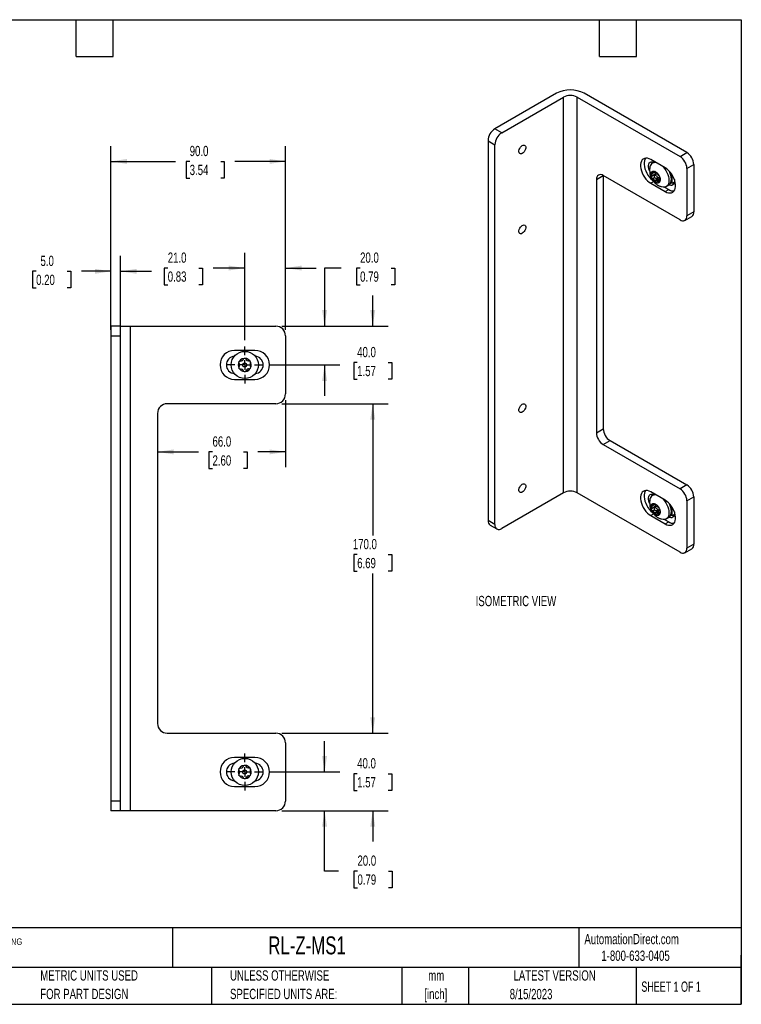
# Model space of a CAD drawing. Header units: millimetres. Extents: x 16 to 683, y 16 to 524.
# Tile 2 of 2: x 311 to 683, y 16 to 524. Entities that reach past the tile are written whole.
import ezdxf

# ---------------------------------------------------------------- set-up
doc = ezdxf.new("R2010")
doc.units = ezdxf.units.MM
doc.header["$LTSCALE"] = 2.5
doc.linetypes.add('CENTERX2', pattern=[20.32, 12.7, -2.54, 2.54, -2.54])
doc.layers.add('CENTER', color=40, linetype='CENTERX2')
doc.layers.add('DIMENSIONS', color=140, linetype='Continuous', lineweight=25)
doc.layers.add('TEXT', color=140, linetype='Continuous', lineweight=25)
doc.styles.add('SLDTEXTSTYLE0', font='TXT', dxfattribs={"width": 0.7})
doc.styles.add('SLDTEXTSTYLE1', font='TXT', dxfattribs={"width": 0.65})
doc.dimstyles.new('SLDDIMSTYLE1', dxfattribs={"dimtxt": 5.39502, "dimasz": 8.255, "dimexe": 0, "dimexo": 0.0625, "dimgap": 1.348755, "dimtad": 0, "dimtih": 1, "dimtoh": 1, "dimrnd": 1e-09, "dimzin": 4, "dimdsep": 46, "dimtxsty": 'SLDTEXTSTYLE0', "dimsah": 1, "dimcen": 0.09, "dimadec": 0, "dimazin": 1, "dimtfac": 1, "dimtofl": 0, "dimtmove": 0, "dimatfit": 3, "dimfxl": 0, "dimfrac": 2, "dimtolj": 1, "dimtzin": 12, "dimarcsym": 0})
doc.dimstyles.new('SLDDIMSTYLE2', dxfattribs={"dimtxt": 5.39502, "dimasz": 8.255, "dimexe": 0, "dimexo": 0.0625, "dimgap": 1.348755, "dimtad": 0, "dimtih": 1, "dimtoh": 1, "dimrnd": 1e-09, "dimzin": 4, "dimdsep": 46, "dimtxsty": 'SLDTEXTSTYLE0', "dimsah": 1, "dimcen": 0.09, "dimadec": 0, "dimazin": 1, "dimtfac": 1, "dimtmove": 0, "dimatfit": 0, "dimfxl": 0, "dimfrac": 2, "dimtolj": 1, "dimtzin": 12, "dimarcsym": 0})

# ---------------------------------------------------------------- blocks, each defined once
blk = doc.blocks.new('SW_NOTE_0')
at = {"layer": 'TEXT', "color": 0, "attachment_point": 1, "style": 'SLDTEXTSTYLE0'}
for s, insert, char_height in [('SSP SAFETY SYSTEM PRODUCTS HOLDX SERIES MOUNTING BRACKET, SLIDING DOOR MOUNT. FOR USE WITH HOLDX RL SAFETY SWITCHES. MOUNTING', (0, 4.26), 3.30729), ('HARDWARE INCLUDED.', (0, -2.65), 3.3073)]:
    blk.add_mtext(s, dxfattribs=dict(at, insert=insert, char_height=char_height))
blk = doc.blocks.new('SW_NOTE_0_1')
at = {"layer": 'TEXT', "color": 0, "char_height": 5.292, "attachment_point": 2, "style": 'SLDTEXTSTYLE0'}
for s, insert in [('mm', (7.11, 6.82)), ('[inch]', (6.9, -2.73))]:
    blk.add_mtext(s, dxfattribs=dict(at, insert=insert))
blk = doc.blocks.new('SW_NOTE_0_2')
at = {"layer": 'TEXT', "color": 0, "char_height": 5.2917, "attachment_point": 1, "style": 'SLDTEXTSTYLE0'}
for s, insert in [('UNLESS OTHERWISE', (0, 6.82)), ('SPECIFIED UNITS ARE:', (0, -2.73))]:
    blk.add_mtext(s, dxfattribs=dict(at, insert=insert))
blk = doc.blocks.new('SW_NOTE_0_6')
at = {"layer": 'TEXT', "color": 0, "char_height": 5.2917, "attachment_point": 1, "style": 'SLDTEXTSTYLE0'}
for s, insert in [('METRIC UNITS USED', (0, 6.82)), ('FOR PART DESIGN', (0, -2.73))]:
    blk.add_mtext(s, dxfattribs=dict(at, insert=insert))
blk = doc.blocks.new('_D_9')
at = {"layer": 'DIMENSIONS'}
for p, q in [((476.37, 395.73), (467.77, 395.73)), ((467.77, 395.73), (467.77, 365.76)), ((486.09, 395.73), (484.28, 395.73)), ((484.28, 395.73), (484.28, 387.16)), ((502.13, 395.73), (503.94, 395.73)), ((503.94, 395.73), (503.94, 387.16)), ((484.28, 387.16), (486.09, 387.16)), ((503.94, 387.16), (502.13, 387.16)), ((445.81, 365.76), (475.71, 365.76)), ((439.35, 345.76), (475.71, 345.76)), ((467.77, 345.76), (467.77, 329.88))]:
    blk.add_line(p, q, dxfattribs=at)
for points in [[(467.77, 365.76), (469.04, 374.01), (466.5, 374.01)], [(467.77, 345.76), (466.5, 337.5), (469.04, 337.5)]]:
    blk.add_solid(points, dxfattribs=at)
at = {"layer": 'DIMENSIONS', "char_height": 5.292, "attachment_point": 1, "style": 'SLDTEXTSTYLE0'}
for s, insert in [('20.0', (486.09, 403.76)), ('0.79', (486.09, 393.98))]:
    blk.add_mtext(s, dxfattribs=dict(at, insert=insert))
blk = doc.blocks.new('_D_10')
at = {"layer": 'DIMENSIONS'}
for p, q in [((492.61, 365.76), (492.61, 381.63)), ((445.81, 365.76), (500.54, 365.76)), ((484.59, 347.01), (482.78, 347.01)), ((482.78, 347.01), (482.78, 338.43)), ((500.62, 347.01), (502.43, 347.01)), ((502.43, 347.01), (502.43, 338.43)), ((482.78, 338.43), (484.59, 338.43)), ((502.43, 338.43), (500.62, 338.43)), ((445.81, 325.76), (500.54, 325.76)), ((492.61, 325.76), (492.61, 309.88))]:
    blk.add_line(p, q, dxfattribs=at)
for points in [[(492.61, 365.76), (493.88, 374.01), (491.34, 374.01)], [(492.61, 325.76), (491.34, 317.5), (493.88, 317.5)]]:
    blk.add_solid(points, dxfattribs=at)
at = {"layer": 'DIMENSIONS', "char_height": 5.292, "attachment_point": 1, "style": 'SLDTEXTSTYLE0'}
for s, insert in [('40.0', (484.59, 355.03)), ('1.57', (484.59, 345.25))]:
    blk.add_mtext(s, dxfattribs=dict(at, insert=insert))
blk = doc.blocks.new('_D_11')
at = {"layer": 'DIMENSIONS'}
for p, q in [((445.81, 325.76), (500.54, 325.76)), ((492.61, 325.76), (492.61, 257.72)), ((484.59, 247.93), (482.78, 247.93)), ((482.78, 247.93), (482.78, 239.36)), ((500.62, 247.93), (502.43, 247.93)), ((502.43, 247.93), (502.43, 239.36)), ((482.78, 239.36), (484.59, 239.36)), ((502.43, 239.36), (500.62, 239.36)), ((492.61, 155.76), (492.61, 238.15)), ((445.81, 155.76), (500.54, 155.76))]:
    blk.add_line(p, q, dxfattribs=at)
for points in [[(492.61, 325.76), (491.34, 317.5), (493.88, 317.5)], [(492.61, 155.76), (493.88, 164.01), (491.34, 164.01)]]:
    blk.add_solid(points, dxfattribs=at)
at = {"layer": 'DIMENSIONS', "char_height": 5.292, "attachment_point": 1, "style": 'SLDTEXTSTYLE0'}
for s, insert in [('170.0', (482.35, 255.96)), ('6.69', (484.59, 246.18))]:
    blk.add_mtext(s, dxfattribs=dict(at, insert=insert))
blk = doc.blocks.new('_D_12')
at = {"layer": 'DIMENSIONS'}
for p, q in [((426.63, 358.47), (426.63, 403.67)), ((447.63, 363.93), (447.63, 403.67)), ((386.92, 395.73), (385.11, 395.73)), ((385.11, 395.73), (385.11, 387.16)), ((402.96, 395.73), (404.77, 395.73)), ((404.77, 395.73), (404.77, 387.16)), ((426.63, 395.73), (410.27, 395.73)), ((447.63, 395.73), (463.51, 395.73)), ((385.11, 387.16), (386.92, 387.16)), ((404.77, 387.16), (402.96, 387.16))]:
    blk.add_line(p, q, dxfattribs=at)
for points in [[(426.63, 395.73), (418.38, 397), (418.38, 394.46)], [(447.63, 395.73), (455.89, 394.46), (455.89, 397)]]:
    blk.add_solid(points, dxfattribs=at)
at = {"layer": 'DIMENSIONS', "char_height": 5.292, "attachment_point": 1, "style": 'SLDTEXTSTYLE0'}
for s, insert in [('21.0', (386.92, 403.76)), ('0.83', (386.92, 393.98))]:
    blk.add_mtext(s, dxfattribs=dict(at, insert=insert))
blk = doc.blocks.new('_D_13')
at = {"layer": 'DIMENSIONS'}
for p, q in [((447.63, 327.58), (447.63, 292.94)), ((381.63, 300.88), (402.69, 300.88)), ((410, 300.88), (408.18, 300.88)), ((408.18, 300.88), (408.18, 292.3)), ((426.03, 300.88), (427.84, 300.88)), ((427.84, 300.88), (427.84, 292.3)), ((447.63, 300.88), (433.34, 300.88)), ((408.18, 292.3), (410, 292.3)), ((427.84, 292.3), (426.03, 292.3))]:
    blk.add_line(p, q, dxfattribs=at)
for points in [[(381.63, 300.88), (389.89, 299.61), (389.89, 302.15)], [(447.63, 300.88), (439.38, 302.15), (439.38, 299.61)]]:
    blk.add_solid(points, dxfattribs=at)
at = {"layer": 'DIMENSIONS', "char_height": 5.292, "attachment_point": 1, "style": 'SLDTEXTSTYLE0'}
for s, insert in [('66.0', (410, 308.91)), ('2.60', (410, 299.12))]:
    blk.add_mtext(s, dxfattribs=dict(at, insert=insert))
blk = doc.blocks.new('_D_14')
at = {"layer": 'DIMENSIONS'}
for p, q in [((357.63, 363.93), (357.63, 458.69)), ((447.63, 363.93), (447.63, 458.69)), ((357.63, 450.76), (390.92, 450.76)), ((398.23, 450.76), (396.42, 450.76)), ((396.42, 450.76), (396.42, 442.18)), ((414.27, 450.76), (416.08, 450.76)), ((416.08, 450.76), (416.08, 442.18)), ((447.63, 450.76), (421.58, 450.76)), ((396.42, 442.18), (398.23, 442.18)), ((416.08, 442.18), (414.27, 442.18))]:
    blk.add_line(p, q, dxfattribs=at)
for points in [[(357.63, 450.76), (365.89, 449.49), (365.89, 452.03)], [(447.63, 450.76), (439.38, 452.03), (439.38, 449.49)]]:
    blk.add_solid(points, dxfattribs=at)
at = {"layer": 'DIMENSIONS', "char_height": 5.292, "attachment_point": 1, "style": 'SLDTEXTSTYLE0'}
for s, insert in [('90.0', (398.23, 458.79)), ('3.54', (398.23, 449))]:
    blk.add_mtext(s, dxfattribs=dict(at, insert=insert))
blk = doc.blocks.new('_D_15')
at = {"layer": 'DIMENSIONS'}
for p, q in [((357.63, 363.93), (357.63, 401.99)), ((362.63, 363.93), (362.63, 401.99)), ((319.07, 394.05), (317.26, 394.05)), ((317.26, 394.05), (317.26, 385.48)), ((335.1, 394.05), (336.91, 394.05)), ((336.91, 394.05), (336.91, 385.48)), ((357.63, 394.05), (342.41, 394.05)), ((362.63, 394.05), (378.51, 394.05)), ((317.26, 385.48), (319.07, 385.48)), ((336.91, 385.48), (335.1, 385.48))]:
    blk.add_line(p, q, dxfattribs=at)
for points in [[(357.63, 394.05), (349.38, 395.32), (349.38, 392.78)], [(362.63, 394.05), (370.89, 392.78), (370.89, 395.32)]]:
    blk.add_solid(points, dxfattribs=at)
at = {"layer": 'DIMENSIONS', "char_height": 5.292, "attachment_point": 1, "style": 'SLDTEXTSTYLE0'}
for s, insert in [('5.0', (321.31, 402.08)), ('0.20', (319.07, 392.3))]:
    blk.add_mtext(s, dxfattribs=dict(at, insert=insert))
blk = doc.blocks.new('_D_16')
at = {"layer": 'DIMENSIONS'}
for p, q in [((467.77, 135.76), (467.77, 151.63)), ((439.35, 135.76), (475.71, 135.76)), ((445.81, 115.76), (475.71, 115.76)), ((467.77, 84.63), (467.77, 115.76)), ((475.01, 84.63), (467.77, 84.63)), ((484.74, 84.63), (482.93, 84.63)), ((482.93, 84.63), (482.93, 76.05)), ((500.77, 84.63), (502.58, 84.63)), ((502.58, 84.63), (502.58, 76.05)), ((482.93, 76.05), (484.74, 76.05)), ((502.58, 76.05), (500.77, 76.05))]:
    blk.add_line(p, q, dxfattribs=at)
for points in [[(467.77, 135.76), (469.04, 144.01), (466.5, 144.01)], [(467.77, 115.76), (466.5, 107.5), (469.04, 107.5)]]:
    blk.add_solid(points, dxfattribs=at)
at = {"layer": 'DIMENSIONS', "char_height": 5.292, "attachment_point": 1, "style": 'SLDTEXTSTYLE0'}
for s, insert in [('20.0', (484.74, 92.65)), ('0.79', (484.74, 82.87))]:
    blk.add_mtext(s, dxfattribs=dict(at, insert=insert))
blk = doc.blocks.new('_D_17')
at = {"layer": 'DIMENSIONS'}
for p, q in [((492.61, 155.76), (492.61, 171.63)), ((445.81, 155.76), (500.54, 155.76)), ((484.59, 134.84), (482.78, 134.84)), ((482.78, 134.84), (482.78, 126.27)), ((500.62, 134.84), (502.43, 134.84)), ((502.43, 134.84), (502.43, 126.27)), ((482.78, 126.27), (484.59, 126.27)), ((502.43, 126.27), (500.62, 126.27)), ((445.81, 115.76), (500.54, 115.76)), ((492.61, 115.76), (492.61, 99.88))]:
    blk.add_line(p, q, dxfattribs=at)
for points in [[(492.61, 155.76), (493.88, 164.01), (491.34, 164.01)], [(492.61, 115.76), (491.34, 107.5), (493.88, 107.5)]]:
    blk.add_solid(points, dxfattribs=at)
at = {"layer": 'DIMENSIONS', "char_height": 5.292, "attachment_point": 1, "style": 'SLDTEXTSTYLE0'}
for s, insert in [('40.0', (484.59, 142.87)), ('1.57', (484.59, 133.09))]:
    blk.add_mtext(s, dxfattribs=dict(at, insert=insert))
blk = doc.blocks.new('SW_CENTERMARKSYMBOL_4')
at = {"layer": 'CENTER', "color": 0}
for p, q in [((0, 5.08), (0, 9.54)), ((-5.08, 0), (-9.54, 0)), ((0, 0), (-2.54, 0)), ((0, 0), (0, 2.54)), ((0, 0), (0, -2.54)), ((0, 0), (2.54, 0)), ((5.08, 0), (9.54, 0)), ((0, -5.08), (0, -9.54))]:
    blk.add_line(p, q, dxfattribs=at)
blk = doc.blocks.new('SW_CENTERMARKSYMBOL_5')
at = {"layer": 'CENTER', "color": 0}
for p, q in [((0, 5.08), (0, 9.54)), ((-5.08, 0), (-9.54, 0)), ((0, 0), (-2.54, 0)), ((0, 0), (0, 2.54)), ((0, 0), (0, -2.54)), ((0, 0), (2.54, 0)), ((5.08, 0), (9.54, 0)), ((0, -5.08), (0, -9.54))]:
    blk.add_line(p, q, dxfattribs=at)

msp = doc.modelspace()

# ---------------------------------------------------------------- linework, layer by layer
for p, q in [((587.396, 485.912), (555.576, 467.543)), ((559.112, 465.502), (590.932, 483.871)), ((590.932, 279.736), (590.932, 483.871)), ((598.003, 483.871), (651.036, 453.256)), ((598.003, 279.736), (598.003, 483.871)), ((654.571, 455.297), (601.538, 485.912)), ((559.112, 465.502), (555.576, 467.543)), ((552.041, 461.419), (555.576, 459.378)), ((552.041, 461.419), (552.041, 265.449)), ((555.576, 263.408), (555.576, 459.378)), ((651.036, 453.256), (654.571, 455.297)), ((643.434, 447.437), (636.01, 451.723)), ((637.99, 450.539), (636.838, 449.874)), ((654.571, 447.132), (658.107, 449.173)), ((654.571, 447.132), (654.571, 422.636)), ((658.107, 449.173), (658.107, 424.677)), ((607.902, 441.412), (611.438, 443.453)), ((651.036, 420.594), (611.438, 443.454)), ((611.438, 443.453), (611.438, 312.806)), ((636.338, 445.148), (636.197, 445.067)), ((636.211, 442.77), (636.352, 442.851)), ((636.282, 444.853), (637.025, 445.282)), ((636.314, 443.138), (638.131, 444.187)), ((636.327, 445.28), (636.468, 445.362)), ((637.417, 445.124), (636.423, 444.55)), ((636.761, 445.646), (636.468, 445.362)), ((636.624, 442.176), (636.483, 442.095)), ((636.522, 443.293), (638.339, 444.342)), ((638.362, 445.416), (636.544, 444.367)), ((638.369, 444.37), (636.552, 443.321)), ((636.773, 441.955), (637.965, 442.643)), ((638.064, 442.458), (637.009, 441.849)), ((638.113, 442.383), (637.154, 441.83)), ((637.745, 445.187), (638.279, 445.496)), ((638.246, 445.513), (637.878, 445.3)), ((638.105, 445.58), (637.902, 445.464)), ((639.211, 444.334), (638.038, 443.657)), ((638.132, 444.222), (638.131, 444.187)), ((639.038, 441.925), (640.487, 442.762)), ((640.624, 442.33), (640.455, 442.233)), ((640.524, 442.244), (640.631, 442.305)), ((645.291, 445.944), (645.394, 445.873)), ((646.97, 443.354), (646.944, 443.879)), ((646.97, 443.354), (647.185, 443.478)), ((646.97, 439.685), (646.97, 443.354)), ((607.902, 441.412), (607.902, 310.765)), ((637.5, 440.336), (636.01, 439.475)), ((636.01, 439.475), (643.434, 435.189)), ((637.94, 440.864), (639.757, 441.913)), ((637.962, 440.702), (639.78, 441.751)), ((639.878, 441.444), (638.061, 440.395)), ((639.058, 439.91), (638.979, 439.865)), ((640.481, 441.06), (639.231, 440.338)), ((639.876, 440.305), (640.681, 440.77)), ((639.939, 438.296), (640.921, 437.805)), ((639.999, 440.183), (640.669, 440.57)), ((640.488, 440.165), (640.236, 440.02)), ((643.034, 437.461), (645.202, 436.21)), ((643.837, 437.749), (644.99, 438.414)), ((646.793, 439.782), (645.833, 439.227)), ((646.233, 440.105), (646.793, 439.782)), ((647.169, 439.59), (648.185, 440.177)), ((647.341, 439.52), (648.16, 439.993)), ((647.5, 439.465), (647.5, 439.613)), ((643.434, 435.189), (645.202, 436.21)), ((653.536, 420.347), (657.071, 422.388)), ((658.107, 424.677), (654.571, 422.636)), ((362.631, 365.757), (357.631, 365.757)), ((357.631, 365.757), (357.631, 360.757)), ((357.631, 360.757), (362.631, 360.757)), ((357.631, 360.757), (357.631, 120.757)), ((362.631, 360.757), (362.631, 365.757)), ((362.631, 365.757), (367.631, 365.757)), ((362.631, 120.757), (362.631, 360.757)), ((367.631, 115.757), (367.631, 365.757)), ((367.631, 365.757), (442.631, 365.757)), ((447.631, 360.757), (447.631, 330.757)), ((431.881, 353.257), (421.381, 353.257)), ((421.381, 338.257), (431.881, 338.257)), ((442.631, 325.757), (386.631, 325.757)), ((381.631, 320.757), (381.631, 160.757)), ((607.902, 310.765), (611.438, 312.806)), ((611.438, 304.642), (614.973, 306.683)), ((614.973, 306.683), (654.571, 283.823)), ((611.438, 304.642), (651.036, 281.782)), ((590.932, 279.736), (559.112, 261.367)), ((651.036, 249.121), (598.003, 279.736)), ((643.434, 275.964), (636.01, 280.25)), ((654.571, 283.823), (651.036, 281.782)), ((637.99, 279.065), (636.838, 278.4)), ((645.291, 274.471), (645.394, 274.399)), ((654.571, 275.658), (658.107, 277.699)), ((654.571, 275.658), (654.571, 251.162)), ((658.107, 277.699), (658.107, 253.203)), ((636.338, 273.675), (636.197, 273.593)), ((636.211, 271.296), (636.352, 271.378)), ((636.282, 273.379), (637.025, 273.808)), ((636.314, 271.664), (638.131, 272.713)), ((636.327, 273.806), (636.468, 273.888)), ((637.417, 273.65), (636.423, 273.077)), ((636.761, 274.173), (636.468, 273.888)), ((636.624, 270.703), (636.483, 270.621)), ((636.522, 271.819), (638.339, 272.868)), ((638.362, 273.943), (636.544, 272.894)), ((638.369, 272.896), (636.552, 271.847)), ((636.773, 270.481), (637.965, 271.169)), ((638.064, 270.985), (637.009, 270.376)), ((638.113, 270.91), (637.154, 270.356)), ((637.745, 273.714), (638.279, 274.022)), ((638.246, 274.039), (637.878, 273.827)), ((638.105, 274.107), (637.902, 273.99)), ((637.94, 269.39), (639.757, 270.439)), ((637.962, 269.228), (639.78, 270.277)), ((639.211, 272.861), (638.038, 272.184)), ((639.878, 269.97), (638.061, 268.921)), ((638.132, 272.749), (638.131, 272.713)), ((639.038, 270.452), (640.487, 271.289)), ((640.481, 269.586), (639.231, 268.865)), ((639.876, 268.832), (640.681, 269.297)), ((640.624, 270.857), (640.455, 270.759)), ((640.524, 270.77), (640.631, 270.831)), ((646.97, 271.881), (646.944, 272.405)), ((646.97, 271.881), (647.185, 272.005)), ((646.97, 268.212), (646.97, 271.881)), ((555.576, 263.408), (552.041, 265.449)), ((637.5, 268.862), (636.01, 268.002)), ((636.01, 268.002), (643.434, 263.715)), ((639.058, 268.437), (638.979, 268.391)), ((639.939, 266.822), (640.921, 266.331)), ((639.999, 268.709), (640.669, 269.096)), ((640.488, 268.692), (640.236, 268.546)), ((643.034, 265.988), (645.202, 264.736)), ((643.434, 263.715), (645.202, 264.736)), ((643.837, 266.275), (644.99, 266.941)), ((646.793, 268.308), (645.833, 267.754)), ((646.233, 268.631), (646.793, 268.308)), ((647.169, 268.117), (648.185, 268.703)), ((647.341, 268.047), (648.16, 268.52)), ((647.5, 267.992), (647.5, 268.139)), ((553.077, 263.16), (556.612, 261.119)), ((653.536, 248.873), (657.071, 250.914)), ((658.107, 253.203), (654.571, 251.162)), ((386.631, 155.757), (442.631, 155.757)), ((447.631, 150.757), (447.631, 120.757)), ((431.881, 143.257), (421.381, 143.257)), ((421.381, 128.257), (431.881, 128.257)), ((362.631, 120.757), (357.631, 120.757)), ((357.631, 120.757), (357.631, 115.757)), ((362.631, 115.757), (362.631, 120.757)), ((362.631, 115.757), (357.631, 115.757)), ((367.631, 115.757), (362.631, 115.757)), ((442.631, 115.757), (367.631, 115.757))]:
    msp.add_line(p, q)
at = {"flags": 128}
for points in [[(569.719, 454.886), (569.221, 454.681), (568.763, 454.658), (568.383, 454.819), (568.111, 455.151), (567.969, 455.627), (567.969, 456.208), (568.111, 456.847), (568.383, 457.493), (568.763, 458.093), (569.221, 458.598), (569.719, 458.969), (570.217, 459.173), (570.674, 459.196), (571.055, 459.035), (571.327, 458.703), (571.468, 458.228), (571.468, 457.647), (571.327, 457.007), (571.055, 456.362), (570.674, 455.762), (570.217, 455.256), (569.719, 454.886)], [(636.01, 451.723), (635.137, 452.144), (634.288, 452.386), (633.486, 452.442), (632.753, 452.312), (632.108, 451.999), (631.57, 451.512), (631.153, 450.863), (630.869, 450.07), (630.725, 449.156), (630.725, 448.145), (630.869, 447.064), (631.153, 445.943), (631.57, 444.813), (632.108, 443.704), (632.753, 442.647), (633.486, 441.67), (634.288, 440.801), (635.137, 440.063), (636.01, 439.475)], [(633.25, 452.422), (632.921, 451.883), (632.637, 451.091), (632.492, 450.177), (632.492, 449.165), (632.637, 448.084), (632.921, 446.963), (633.338, 445.833), (633.876, 444.724), (634.52, 443.667), (635.254, 442.691), (636.056, 441.822), (636.84, 441.134)], [(635.315, 445.989), (635.199, 446.271), (634.928, 447.129), (634.79, 447.96), (634.79, 448.729), (634.928, 449.4), (635.199, 449.946), (635.59, 450.341), (636.084, 450.57), (636.66, 450.622), (637.293, 450.494), (637.658, 450.347)], [(641.925, 448.309), (642.326, 447.898), (643.045, 447.034), (643.69, 446.081), (644.243, 445.067), (644.691, 444.019), (645.019, 442.965), (645.22, 441.934), (645.287, 440.954), (645.22, 440.052), (645.019, 439.253), (644.691, 438.578), (644.243, 438.046), (643.69, 437.671), (643.045, 437.463), (642.326, 437.429), (641.552, 437.569), (640.921, 437.798)], [(643.434, 435.189), (644.307, 434.769), (645.156, 434.527), (645.959, 434.47), (646.692, 434.6), (647.336, 434.913), (647.874, 435.401), (648.291, 436.049), (648.576, 436.842), (648.72, 437.756), (648.72, 438.768), (648.576, 439.849), (648.291, 440.969), (647.874, 442.1), (647.336, 443.208), (646.692, 444.265), (645.959, 445.242), (645.156, 446.111), (644.307, 446.85), (643.434, 447.437)], [(636.314, 443.138), (636.315, 443.174), (636.321, 443.207), (636.333, 443.235), (636.349, 443.257), (636.37, 443.273), (636.394, 443.283), (636.422, 443.286), (636.452, 443.282)], [(636.327, 445.28), (636.681, 445.603), (637.134, 445.755), (637.66, 445.728), (638.228, 445.522), (638.805, 445.15), (639.357, 444.634), (639.852, 444.003), (640.261, 443.295), (640.559, 442.552), (640.73, 441.815), (640.764, 441.13), (640.658, 440.535), (640.419, 440.065), (640.061, 439.749), (639.604, 439.604), (639.075, 439.638), (638.506, 439.851), (637.93, 440.229), (637.379, 440.75), (636.887, 441.385), (636.483, 442.095)], [(638.538, 441.975), (638.267, 442.193), (638.038, 442.503), (637.884, 442.856), (637.831, 443.199), (637.884, 443.481), (638.038, 443.657), (638.267, 443.702), (638.538, 443.608), (638.808, 443.389), (639.038, 443.08), (639.191, 442.727), (639.245, 442.383), (639.191, 442.102), (639.038, 441.925), (638.808, 441.881), (638.538, 441.975)], [(638.362, 445.416), (638.352, 445.442), (638.343, 445.461)], [(645.291, 445.944), (645.396, 445.732), (645.843, 444.684), (646.172, 443.63), (646.372, 442.599), (646.44, 441.619), (646.372, 440.717), (646.172, 439.918), (645.843, 439.243), (645.396, 438.711), (644.99, 438.414)], [(645.818, 445.408), (646.015, 444.632), (646.085, 443.948)], [(637.009, 441.849), (636.985, 441.84), (636.957, 441.837), (636.927, 441.841), (636.896, 441.852), (636.864, 441.869), (636.832, 441.893), (636.801, 441.921), (636.773, 441.955)], [(639.074, 440.062), (639.08, 440.022), (639.08, 439.985), (639.075, 439.951), (639.065, 439.922), (639.049, 439.898), (639.03, 439.88), (639.006, 439.869), (638.979, 439.865)], [(648.13, 441.449), (648.19, 440.993), (648.19, 440.225), (648.052, 439.553), (647.781, 439.008), (647.39, 438.612), (646.896, 438.383), (646.32, 438.332), (645.687, 438.46), (645.291, 438.621)], [(646.793, 439.782), (647.455, 439.48), (647.978, 439.362)], [(569.719, 413.651), (569.221, 413.446), (568.763, 413.423), (568.383, 413.584), (568.111, 413.916), (567.969, 414.391), (567.969, 414.972), (568.111, 415.612), (568.383, 416.257), (568.763, 416.857), (569.221, 417.363), (569.719, 417.733), (570.217, 417.938), (570.674, 417.961), (571.055, 417.8), (571.327, 417.468), (571.468, 416.993), (571.468, 416.411), (571.327, 415.772), (571.055, 415.126), (570.674, 414.526), (570.217, 414.021), (569.719, 413.651)], [(569.719, 321.381), (569.221, 321.177), (568.763, 321.154), (568.383, 321.315), (568.111, 321.646), (567.969, 322.122), (567.969, 322.703), (568.111, 323.342), (568.383, 323.988), (568.763, 324.588), (569.221, 325.094), (569.719, 325.464), (570.217, 325.669), (570.674, 325.692), (571.055, 325.531), (571.327, 325.199), (571.468, 324.723), (571.468, 324.142), (571.327, 323.503), (571.055, 322.857), (570.674, 322.257), (570.217, 321.752), (569.719, 321.381)], [(569.719, 280.146), (569.221, 279.941), (568.763, 279.918), (568.383, 280.079), (568.111, 280.411), (567.969, 280.887), (567.969, 281.468), (568.111, 282.107), (568.383, 282.753), (568.763, 283.353), (569.221, 283.859), (569.719, 284.229), (570.217, 284.434), (570.674, 284.456), (571.055, 284.295), (571.327, 283.964), (571.468, 283.488), (571.468, 282.907), (571.327, 282.268), (571.055, 281.622), (570.674, 281.022), (570.217, 280.516), (569.719, 280.146)], [(636.01, 280.25), (635.137, 280.67), (634.288, 280.912), (633.486, 280.969), (632.753, 280.839), (632.108, 280.526), (631.57, 280.038), (631.153, 279.389), (630.869, 278.597), (630.725, 277.682), (630.725, 276.671), (630.869, 275.59), (631.153, 274.469), (631.57, 273.339), (632.108, 272.23), (632.753, 271.173), (633.486, 270.197), (634.288, 269.328), (635.137, 268.589), (636.01, 268.002)], [(633.25, 280.948), (632.921, 280.41), (632.637, 279.617), (632.492, 278.703), (632.492, 277.692), (632.637, 276.611), (632.921, 275.49), (633.338, 274.36), (633.876, 273.251), (634.52, 272.194), (635.254, 271.217), (636.056, 270.348), (636.84, 269.66)], [(635.315, 274.515), (635.199, 274.798), (634.928, 275.656), (634.79, 276.487), (634.79, 277.255), (634.928, 277.927), (635.199, 278.472), (635.59, 278.868), (636.084, 279.097), (636.66, 279.148), (637.293, 279.02), (637.658, 278.874)], [(641.925, 276.835), (642.326, 276.424), (643.045, 275.56), (643.69, 274.608), (644.243, 273.594), (644.691, 272.545), (645.019, 271.491), (645.22, 270.46), (645.287, 269.48), (645.22, 268.579), (645.019, 267.779), (644.691, 267.104), (644.243, 266.572), (643.69, 266.197), (643.045, 265.99), (642.326, 265.956), (641.552, 266.095), (640.921, 266.325)], [(643.434, 263.715), (644.307, 263.295), (645.156, 263.053), (645.959, 262.996), (646.692, 263.126), (647.336, 263.439), (647.874, 263.927), (648.291, 264.576), (648.576, 265.368), (648.72, 266.283), (648.72, 267.294), (648.576, 268.375), (648.291, 269.496), (647.874, 270.626), (647.336, 271.735), (646.692, 272.792), (645.959, 273.768), (645.156, 274.638), (644.307, 275.376), (643.434, 275.964)], [(645.291, 274.471), (645.396, 274.259), (645.843, 273.21), (646.172, 272.156), (646.372, 271.125), (646.44, 270.146), (646.372, 269.244), (646.172, 268.445), (645.843, 267.77), (645.396, 267.237), (644.99, 266.941)], [(636.314, 271.664), (636.315, 271.701), (636.321, 271.733), (636.333, 271.761), (636.349, 271.784), (636.37, 271.8), (636.394, 271.81), (636.422, 271.812), (636.452, 271.808)], [(636.327, 273.806), (636.681, 274.129), (637.134, 274.282), (637.66, 274.254), (638.228, 274.048), (638.805, 273.676), (639.357, 273.16), (639.852, 272.53), (640.261, 271.822), (640.559, 271.078), (640.73, 270.342), (640.764, 269.656), (640.658, 269.061), (640.419, 268.592), (640.061, 268.275), (639.604, 268.13), (639.075, 268.165), (638.506, 268.377), (637.93, 268.755), (637.379, 269.277), (636.887, 269.911), (636.483, 270.621)], [(637.009, 270.376), (636.985, 270.366), (636.957, 270.363), (636.927, 270.367), (636.896, 270.378), (636.864, 270.395), (636.832, 270.419), (636.801, 270.448), (636.773, 270.481)], [(638.538, 270.501), (638.267, 270.72), (638.038, 271.029), (637.884, 271.382), (637.831, 271.726), (637.884, 272.007), (638.038, 272.184), (638.267, 272.228), (638.538, 272.134), (638.808, 271.916), (639.038, 271.606), (639.191, 271.253), (639.245, 270.91), (639.191, 270.628), (639.038, 270.452), (638.808, 270.407), (638.538, 270.501)], [(638.362, 273.943), (638.352, 273.969), (638.343, 273.987)], [(648.13, 269.975), (648.19, 269.519), (648.19, 268.751), (648.052, 268.08), (647.781, 267.534), (647.39, 267.138), (646.896, 266.91), (646.32, 266.858), (645.687, 266.986), (645.291, 267.147)], [(645.818, 273.935), (646.015, 273.159), (646.085, 272.474)], [(639.074, 268.588), (639.08, 268.549), (639.08, 268.511), (639.075, 268.478), (639.065, 268.449), (639.049, 268.425), (639.03, 268.407), (639.006, 268.396), (638.979, 268.391)], [(646.793, 268.308), (647.455, 268.007), (647.978, 267.888)]]:
    msp.add_lwpolyline(points, dxfattribs=at)
for centre, radius in [((426.631, 345.757), 7), ((426.586, 345.735), 1), ((426.631, 135.757), 7), ((426.586, 135.735), 1)]:
    msp.add_circle(centre, radius)
for centre, radius, start, end in [((594.467, 472.334), 15.309, 62.49143, 117.50857), ((594.467, 477.047), 7.685, 62.60967, 117.39033), ((559.717, 461.07), 7.684, 122.60548, 177.39452), ((563.253, 459.029), 7.684, 122.60548, 177.39452), ((646.895, 446.783), 7.684, 2.60548, 57.39452), ((650.431, 448.824), 7.684, 2.60548, 57.39452), ((638.235, 447.371), 2.818, 79.4789, 181.68099), ((639.484, 449.487), 2.938, 157.48078, 176.24472), ((610.058, 441.761), 2.184, 50.79671, 189.21404), ((639.137, 443.936), 3.15, 158.97035, 201.73485), ((639.278, 444.018), 3.15, 158.97035, 201.73485), ((637.262, 444.819), 0.98, 160.37172, 178.01177), ((636.702, 444.865), 0.42, 181.61901, 228.51737), ((638.001, 443.22), 1.69, 182.77582, 192.58255), ((636.122, 444.219), 0.448, 19.30544, 47.6401), ((636.472, 443.378), 0.0982, 258.16872, 324.60921), ((636.82, 445.025), 0.487, 99.39979, 136.35152), ((635.325, 443.835), 1.331, 337.27654, 23.58568), ((641.224, 444.274), 5.055, 204.5128, 237.66923), ((638.722, 443.422), 2.439, 210.69833, 216.9701), ((636.727, 445.232), 0.274, 23.7959, 87.11093), ((637.299, 445.542), 0.379, 211.81719, 238.32123), ((637.441, 445.728), 0.612, 236.17168, 315.58068), ((637.714, 445.408), 0.197, 326.70019, 16.35581), ((638.066, 445.52), 0.173, 133.88829, 198.93999), ((639.931, 444.282), 1.803, 183.03758, 197.00306), ((638.291, 444.424), 0.0948, 300.2147, 325.47728), ((637.142, 444.884), 1.331, 337.27654, 23.58568), ((638.721, 444.878), 0.298, 349.43591, 21.71237), ((639.328, 444.785), 0.317, 173.03411, 202.94172), ((641.075, 445.516), 2.21, 202.731, 235.46346), ((637.501, 440.925), 2.462, 23.63598, 32.27288), ((639.911, 443.806), 0.142, 231.2619, 293.472), ((640.02, 443.574), 0.115, 73.16953, 117.04836), ((641.651, 441.69), 1.331, 157.27654, 203.58568), ((640.504, 442.148), 0.0982, 78.16872, 144.60921), ((640.555, 442.341), 0.102, 252.31756, 323.47178), ((637.066, 441.719), 0.142, 51.2619, 113.472), ((635.902, 440.01), 2.21, 22.731, 55.46346), ((637.648, 440.74), 0.317, 353.03411, 22.94172), ((638.338, 440.653), 0.379, 172.62261, 223.01438), ((639.453, 441.559), 1.814, 219.90815, 239.06263), ((639.512, 441.338), 1.664, 233.40742, 292.10648), ((639.004, 440.781), 0.916, 238.14149, 268.45438), ((639.263, 440.117), 0.197, 146.70019, 196.35581), ((639.535, 439.797), 0.612, 56.17168, 135.58068), ((639.465, 441.789), 0.317, 353.03411, 22.94172), ((640.155, 441.702), 0.379, 172.62261, 223.01438), ((639.677, 439.983), 0.379, 31.81719, 58.32123), ((641.201, 442.531), 1.712, 219.41727, 242.26857), ((640.249, 440.293), 0.274, 203.7959, 267.11093), ((640.156, 440.5), 0.487, 279.37893, 307.96096), ((640.855, 441.306), 0.448, 199.30544, 227.6401), ((640.275, 440.661), 0.42, 1.61901, 48.51737), ((647.599, 439.876), 4.38, 236.83186, 274.76201), ((652.416, 422.286), 2.184, 230.79671, 9.21404), ((655.729, 424.374), 2.398, 304.05635, 7.25583), ((442.631, 360.757), 5, 0, 90), ((421.381, 345.757), 7.5, 90, 270), ((431.881, 345.757), 7.5, 270, 90), ((421.631, 345.757), 4.5, 94.78019, 265.21981), ((426.631, 345.757), 3.38, 155.91337, 204.90387), ((424.893, 346.66), 1.43, 160.53765, 177), ((423.735, 346.726), 0.27, 178, 255), ((423.596, 346.203), 0.27, 27, 75), ((426.631, 345.757), 3.38, 217.50555, 149.16421), ((424.893, 346.66), 1.43, 123, 144.53993), ((422.563, 345.677), 1.43, 334, 27), ((424.262, 347.633), 0.27, 46, 123), ((424.623, 348.034), 0.27, 230, 270), ((424.524, 349.19), 1.43, 274, 327), ((425.496, 348.559), 0.27, 327, 15), ((426.018, 348.699), 0.27, 118, 195), ((426.54, 347.664), 1.43, 63, 117), ((427.067, 348.697), 0.27, 346, 63), ((427.595, 348.584), 0.27, 170, 210), ((428.547, 349.248), 1.43, 214, 267), ((428.486, 348.091), 0.27, 267, 315), ((428.868, 347.708), 0.27, 58, 135), ((428.233, 346.738), 1.43, 3, 57), ((430.609, 345.794), 1.43, 154, 207), ((429.558, 346.285), 0.27, 110, 150), ((429.391, 346.799), 0.27, 286, 3), ((431.631, 345.757), 4.5, 274.78019, 85.21981), ((423.78, 344.671), 0.27, 106, 183), ((424.938, 344.732), 1.43, 183, 196.1675), ((423.613, 345.185), 0.27, 290, 330), ((424.938, 344.732), 1.43, 226.24192, 237), ((424.303, 343.762), 0.27, 238, 315), ((424.685, 343.38), 0.27, 87, 135), ((424.625, 342.222), 1.43, 34, 87), ((425.576, 342.886), 0.27, 350, 30), ((426.104, 342.774), 0.27, 166, 243), ((426.631, 343.807), 1.43, 243, 270), ((426.631, 343.807), 1.43, 270, 297), ((427.153, 342.772), 0.27, 298, 15), ((427.675, 342.912), 0.27, 147, 195), ((428.648, 342.28), 1.43, 94, 147), ((428.548, 343.436), 0.27, 50, 90), ((428.909, 343.838), 0.27, 226, 303), ((428.278, 344.81), 1.43, 303, 357), ((429.576, 345.267), 0.27, 207, 255), ((429.436, 344.745), 0.27, 358, 75), ((442.631, 330.757), 5, 270, 0), ((386.631, 320.757), 5, 90, 180), ((615.578, 311.115), 7.684, 182.60548, 237.39452), ((619.114, 313.156), 7.684, 182.60548, 237.39452), ((594.467, 272.912), 7.685, 62.60967, 117.39033), ((646.895, 275.309), 7.684, 2.60548, 57.39452), ((650.431, 277.35), 7.684, 2.60548, 57.39452), ((638.235, 275.898), 2.818, 79.4789, 181.68099), ((639.484, 278.013), 2.938, 157.48078, 176.24462), ((639.137, 272.463), 3.15, 158.97035, 201.73485), ((639.278, 272.544), 3.15, 158.97035, 201.73485), ((637.262, 273.345), 0.98, 160.37172, 178.01177), ((636.702, 273.391), 0.42, 181.61901, 228.51737), ((638.001, 271.746), 1.69, 182.77582, 192.58255), ((636.122, 272.746), 0.448, 19.30544, 47.6401), ((636.472, 271.904), 0.0982, 258.16872, 324.60921), ((636.82, 273.552), 0.487, 99.39979, 136.35152), ((635.325, 272.361), 1.331, 337.27654, 23.58568), ((641.224, 272.8), 5.055, 204.5128, 237.66923), ((638.722, 271.948), 2.439, 210.69833, 216.9701), ((636.727, 273.759), 0.274, 23.7959, 87.11093), ((637.299, 274.069), 0.379, 211.81719, 238.32123), ((637.066, 270.246), 0.142, 51.2619, 113.472), ((637.441, 274.255), 0.612, 236.17168, 315.58068), ((635.902, 268.536), 2.21, 22.731, 55.46346), ((637.714, 273.935), 0.197, 326.70019, 16.35581), ((638.066, 274.046), 0.173, 133.88789, 198.94004), ((637.648, 269.267), 0.317, 353.03411, 22.94172), ((639.931, 272.809), 1.803, 183.03758, 197.00306), ((638.291, 272.95), 0.0948, 300.2147, 325.47728), ((637.142, 273.41), 1.331, 337.27654, 23.58568), ((638.721, 273.405), 0.298, 349.43588, 21.71199), ((639.328, 273.312), 0.317, 173.03411, 202.94172), ((641.075, 274.042), 2.21, 202.731, 235.46346), ((637.501, 269.452), 2.462, 23.63598, 32.27288), ((639.465, 270.316), 0.317, 353.03411, 22.94172), ((640.155, 270.229), 0.379, 172.62261, 223.01438), ((639.911, 272.333), 0.142, 231.2619, 293.472), ((641.201, 271.057), 1.712, 219.41727, 242.26857), ((640.02, 272.1), 0.115, 73.16949, 117.04835), ((641.651, 270.217), 1.331, 157.27654, 203.58568), ((640.504, 270.674), 0.0982, 78.16872, 144.60921), ((640.855, 269.833), 0.448, 199.30544, 227.6401), ((640.555, 270.867), 0.102, 252.31756, 323.47192), ((640.275, 269.187), 0.42, 1.61901, 48.51737), ((554.419, 265.147), 2.398, 172.74417, 235.94365), ((638.338, 269.179), 0.379, 172.62261, 223.01438), ((639.453, 270.085), 1.814, 219.90815, 239.06263), ((639.512, 269.864), 1.663, 233.40559, 292.12384), ((639.004, 269.307), 0.916, 238.14149, 268.45438), ((639.263, 268.644), 0.197, 146.70019, 196.35581), ((639.535, 268.324), 0.612, 56.17168, 135.58068), ((639.677, 268.509), 0.379, 31.81719, 58.32123), ((640.249, 268.82), 0.274, 203.7959, 267.11093), ((640.156, 269.026), 0.487, 279.37893, 307.96076), ((647.599, 268.403), 4.38, 236.83186, 274.76201), ((557.732, 263.059), 2.184, 170.78596, 309.20329), ((652.416, 250.813), 2.184, 230.79671, 9.21404), ((655.729, 252.9), 2.398, 304.05635, 7.25583), ((386.631, 160.757), 5, 180, 270), ((442.631, 150.757), 5, 0, 90), ((421.381, 135.757), 7.5, 90, 270), ((431.881, 135.757), 7.5, 270, 90), ((421.631, 135.757), 4.5, 94.78021, 265.21979), ((426.631, 135.757), 3.38, 217.50555, 149.16421), ((424.893, 136.66), 1.43, 123, 144.53993), ((424.262, 137.633), 0.27, 46, 123), ((424.623, 138.034), 0.27, 230, 270), ((424.524, 139.19), 1.43, 274, 327), ((425.496, 138.559), 0.27, 327, 15), ((426.018, 138.699), 0.27, 118, 195), ((426.54, 137.664), 1.43, 63, 117), ((427.067, 138.697), 0.27, 346, 63), ((427.595, 138.584), 0.27, 170, 210), ((428.547, 139.248), 1.43, 214, 267), ((428.486, 138.091), 0.27, 267, 315), ((428.868, 137.708), 0.27, 58, 135), ((428.233, 136.738), 1.43, 3, 57), ((431.631, 135.757), 4.5, 274.7802, 85.2198), ((426.631, 135.757), 3.38, 155.91337, 204.90387), ((424.893, 136.66), 1.43, 160.53765, 177), ((423.735, 136.726), 0.27, 178, 255), ((423.78, 134.671), 0.27, 106, 183), ((424.938, 134.732), 1.43, 183, 196.1675), ((423.596, 136.203), 0.27, 27, 75), ((423.613, 135.185), 0.27, 290, 330), ((422.563, 135.677), 1.43, 334, 27), ((424.938, 134.732), 1.43, 226.24192, 237), ((424.303, 133.762), 0.27, 238, 315), ((424.685, 133.38), 0.27, 87, 135), ((424.625, 132.222), 1.43, 34, 87), ((425.576, 132.886), 0.27, 350, 30), ((426.104, 132.774), 0.27, 166, 243), ((426.631, 133.807), 1.43, 243, 270), ((426.631, 133.807), 1.43, 270, 297), ((427.153, 132.772), 0.27, 298, 15), ((427.675, 132.912), 0.27, 147, 195), ((428.648, 132.28), 1.43, 94, 147), ((428.548, 133.436), 0.27, 50, 90), ((428.909, 133.838), 0.27, 226, 303), ((428.278, 134.81), 1.43, 303, 357), ((430.609, 135.794), 1.43, 154, 207), ((429.558, 136.285), 0.27, 110, 150), ((429.576, 135.267), 0.27, 207, 255), ((429.391, 136.799), 0.27, 286, 3), ((429.436, 134.745), 0.27, 358, 75), ((442.631, 120.757), 5, 270, 0)]:
    msp.add_arc(centre, radius, start, end)
for points, knots in [([(635.418, 447.254), (635.415, 447.233), (635.353, 446.84), (635.351, 446.069), (635.42, 444.964), (635.625, 443.89), (635.95, 442.854), (636.409, 441.85), (637.022, 440.865), (637.777, 439.957), (638.656, 439.15), (639.389, 438.622), (639.833, 438.359), (639.939, 438.296)], [0, 0, 0, 0, 0.005849, 0.1124433, 0.216684, 0.3190465, 0.4204256, 0.5224274, 0.6286383, 0.7453008, 0.8540554, 0.9650294, 1, 1, 1, 1]), ([(636.197, 445.067), (636.206, 445.088), (636.224, 445.13), (636.255, 445.186), (636.289, 445.237), (636.314, 445.266), (636.327, 445.28)], [0, 0, 0, 0, 0.2501034, 0.5, 0.7498966, 1, 1, 1, 1]), ([(636.483, 442.095), (636.425, 442.207), (636.373, 442.32), (636.282, 442.547), (636.242, 442.661), (636.211, 442.77)], [0, 0, 0, 0, 0.5, 0.5, 1, 1, 1, 1]), ([(423.545, 347.137), (423.557, 347.168), (423.58, 347.23), (423.624, 347.32), (423.672, 347.407), (423.71, 347.462), (423.728, 347.49)], [0, 0, 0, 0, 0.2501034, 0.5, 0.7498966, 1, 1, 1, 1]), ([(423.949, 343.699), (423.859, 343.786), (423.781, 343.883), (423.651, 344.097), (423.6, 344.213), (423.565, 344.334)], [0, 0, 0, 0, 0.5, 0.5, 1, 1, 1, 1]), ([(635.418, 275.78), (635.415, 275.76), (635.353, 275.366), (635.351, 274.595), (635.42, 273.49), (635.625, 272.417), (635.95, 271.381), (636.409, 270.376), (637.022, 269.392), (637.777, 268.484), (638.656, 267.676), (639.389, 267.148), (639.833, 266.885), (639.939, 266.822)], [0, 0, 0, 0, 0.005849, 0.1124433, 0.216684, 0.3190465, 0.4204256, 0.5224274, 0.6286383, 0.7453008, 0.8540554, 0.9650294, 1, 1, 1, 1]), ([(636.197, 273.593), (636.206, 273.614), (636.224, 273.656), (636.255, 273.712), (636.289, 273.763), (636.314, 273.792), (636.327, 273.806)], [0, 0, 0, 0, 0.2501034, 0.5, 0.7498966, 1, 1, 1, 1]), ([(636.483, 270.621), (636.425, 270.733), (636.373, 270.846), (636.282, 271.073), (636.242, 271.187), (636.211, 271.296)], [0, 0, 0, 0, 0.5, 0.5, 1, 1, 1, 1]), ([(423.545, 137.137), (423.557, 137.168), (423.58, 137.23), (423.624, 137.32), (423.672, 137.407), (423.71, 137.462), (423.728, 137.49)], [0, 0, 0, 0, 0.2501034, 0.5, 0.7498966, 1, 1, 1, 1]), ([(423.949, 133.699), (423.859, 133.786), (423.781, 133.883), (423.651, 134.097), (423.6, 134.213), (423.565, 134.334)], [0, 0, 0, 0, 0.5, 0.5, 1, 1, 1, 1])]:
    msp.add_open_spline(points, degree=3, knots=knots)
at = {"layer": 'TEXT'}
for p, q in [((15.875, 523.875), (682.625, 523.875)), ((339.725, 504.825), (339.725, 523.875)), ((358.775, 504.825), (358.775, 523.875)), ((609.6, 504.825), (609.6, 523.875)), ((628.65, 504.825), (628.65, 523.875)), ((682.625, 523.875), (682.625, 15.875)), ((339.725, 504.825), (358.775, 504.825)), ((609.6, 504.825), (628.65, 504.825)), ((682.625, 55.315), (15.875, 55.315)), ((389.397, 55.315), (389.397, 34.925)), ((598.938, 55.315), (598.938, 34.925)), ((682.625, 15.875), (682.625, 41.275)), ((682.625, 34.925), (15.875, 34.925)), ((409.45, 34.925), (409.45, 15.875)), ((507.561, 34.925), (507.561, 15.875)), ((542.03, 34.925), (542.03, 15.875)), ((628.372, 34.925), (628.372, 15.875)), ((15.875, 15.875), (682.625, 15.875))]:
    msp.add_line(p, q, dxfattribs=at)

# ---------------------------------------------------------------- block references
at = {"layer": 'CENTER'}
for name, p in [('SW_CENTERMARKSYMBOL_4', (426.631, 345.757)), ('SW_CENTERMARKSYMBOL_5', (426.631, 135.757))]:
    msp.add_blockref(name, p, dxfattribs=at)
at = {"layer": 'TEXT'}
for name, p in [('SW_NOTE_0', (19.914, 45.6)), ('SW_NOTE_0_6', (321.196, 26.589)), ('SW_NOTE_0_2', (419.02, 26.589)), ('SW_NOTE_0_1', (518.215, 26.582))]:
    msp.add_blockref(name, p, dxfattribs=at)

# ---------------------------------------------------------------- texts
for s, insert, char_height, attachment_point, style in [('ISOMETRIC VIEW', (545.677, 226.587), 5.29167, 1, 'SLDTEXTSTYLE0'), ('RL-Z-MS1', (438.754, 50.911), 9.2604, 1, 'SLDTEXTSTYLE0'), ('AutomationDirect.com', (601.737, 52.191), 5.29167, 1, 'SLDTEXTSTYLE0'), ('1-800-633-0405', (610.479, 43.593), 5.29167, 1, 'SLDTEXTSTYLE0'), ('LATEST VERSION', (586.38, 33.41), 5.29167, 2, 'SLDTEXTSTYLE0'), ('SHEET 1 OF 1', (631.103, 27.629), 5.29167, 1, 'SLDTEXTSTYLE1'), ('8/15/2023', (574.254, 23.819), 5.2917, 2, 'SLDTEXTSTYLE0')]:
    msp.add_mtext(s, dxfattribs=dict(at, insert=insert, char_height=char_height, attachment_point=attachment_point, style=style))

# ---------------------------------------------------------------- dimensions: what is measured, and where the dimension line sits
at = {"layer": 'DIMENSIONS'}
for base, p1, p2, dimstyle, picture, middle in [((357.631, 450.757), (447.631, 360.757), (357.631, 360.757), 'SLDDIMSTYLE1', '_D_14', (406.25, 450.757)), ((357.631, 394.053), (362.631, 360.757), (357.631, 360.757), 'SLDDIMSTYLE2', '_D_15', (327.083, 394.053)), ((426.631, 395.733), (447.631, 360.757), (426.631, 355.297), 'SLDDIMSTYLE2', '_D_12', (394.94, 395.733)), ((447.631, 300.877), (381.631, 320.757), (447.631, 330.757), 'SLDDIMSTYLE1', '_D_13', (418.012, 300.877))]:
    dim = msp.add_linear_dim(base=base, p1=p1, p2=p2, dimstyle=dimstyle, dxfattribs=at)
    dim.commit()
    dim.dimension.update_dxf_attribs({"geometry": picture, "text_midpoint": middle, "dimtype": 160})
for base, p1, p2, dimstyle, picture, middle in [((467.773, 365.757), (436.171, 345.757), (442.631, 365.757), 'SLDDIMSTYLE2', '_D_9', (467.773, 395.733)), ((492.607, 325.757), (442.631, 365.757), (442.631, 325.757), 'SLDDIMSTYLE2', '_D_10', (492.607, 347.006)), ((492.607, 155.757), (442.631, 325.757), (442.631, 155.757), 'SLDDIMSTYLE1', '_D_11', (492.607, 247.935)), ((492.607, 115.757), (442.631, 155.757), (442.631, 115.757), 'SLDDIMSTYLE2', '_D_17', (492.607, 134.84)), ((467.773, 115.757), (436.171, 135.757), (442.631, 115.757), 'SLDDIMSTYLE2', '_D_16', (467.773, 84.626))]:
    dim = msp.add_linear_dim(base=base, p1=p1, p2=p2, angle=90, dimstyle=dimstyle, dxfattribs=at)
    dim.commit()
    dim.dimension.update_dxf_attribs({"geometry": picture, "text_midpoint": middle, "dimtype": 160})

doc.saveas('drawing.dxf')
